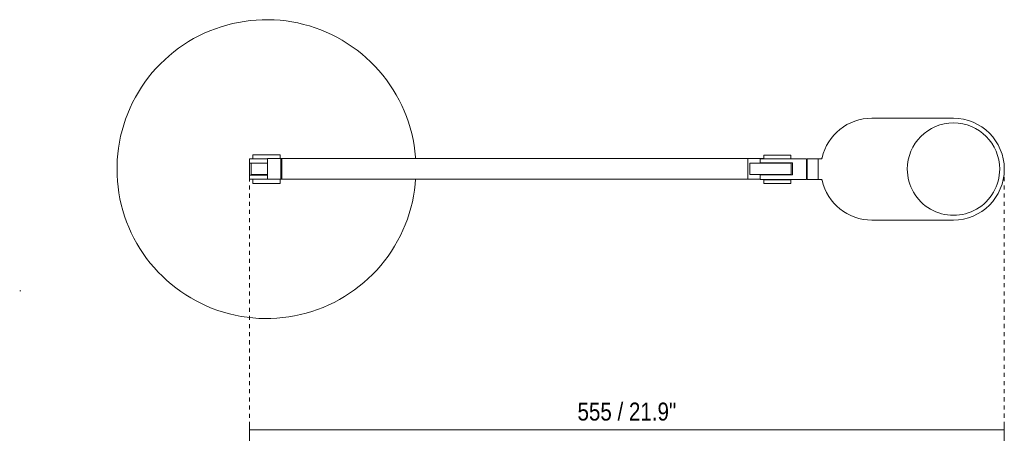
# Model space of a CAD drawing. Header units: millimetres. Extents: x -3578 to -651, y -609 to 6824.
# Tile 2 of 2: x -2666 to -1941, y 6504 to 6824. Entities that reach past the tile are written whole.
import ezdxf

# ---------------------------------------------------------------- set-up
doc = ezdxf.new("R2010")
doc.units = ezdxf.units.MM
doc.linetypes.add('Dash', pattern=[6, 3, -3])
for name, color, linetype, lineweight in [('Cotas', 7, 'Continuous', 9), ('Cotas-6', 7, 'Continuous', 9), ('Lighthing Fixture Detail Wide Black', 7, 'Continuous', 20), ('Luminarias', 7, 'Continuous', 20)]:
    doc.layers.add(name, color=color, linetype=linetype, lineweight=lineweight)
doc.layers.add('Lighthing Fixture Dim Grey Dash', color=7, linetype='Dash', lineweight=9, true_color=0xd2d2d2)
doc.styles.add('Arial Narrow', font='ARIALN.TTF', dxfattribs={"height": 13.2})
doc.dimstyles.new('FARO_-_2_2mm_Arial_Narrow_mm_Inch_Right', dxfattribs={"dimscale": 304.8, "dimtxt": 13.509289, "dimasz": 0, "dimexe": 0.019685, "dimexo": 0.0625, "dimgap": 0.009843, "dimtad": 1, "dimdec": 0, "dimzin": 0, "dimdsep": 46, "dimtxsty": 'Arial Narrow', "dimblk1": 'NONE', "dimblk2": 'NONE', "dimsah": 1, "dimcen": 0.09, "dimadec": 0, "dimazin": 0, "dimtfac": 1, "dimtdec": 4, "dimtix": 1, "dimtmove": 0, "dimatfit": 3, "dimfxl": 0.019685, "dimfxlon": 1, "dimtvp": 1, "dimtolj": 1, "dimtzin": 0, "dimarcsym": 2})

# ---------------------------------------------------------------- blocks, each defined once
blk = doc.blocks.new('inviting_table - 57312 INVITING White table lamp-511337-Planta_PDF')
at = {"layer": 'Luminarias'}
for p, q in [((-445.36, 37.55), (-505.37, 37.55)), ((-405.83, 7.54), (-407.83, 7.54)), ((-397.83, 7.55), (-405.83, 7.55)), ((-405.83, -7.45), (-405.83, 7.54)), ((-397.83, -7.45), (-397.83, 7.55)), ((-397.33, 7.55), (-375.83, 7.55)), ((-397.33, 7.55), (-397.33, -7.45)), ((-385.83, 10.55), (-385.83, 7.86)), ((-385.83, 10.55), (-365.83, 10.55)), ((-385.83, 7.86), (-365.83, 7.86)), ((-363.33, 7.55), (-375.83, 7.55)), ((-365.83, 7.86), (-365.83, 10.55)), ((-363.42, 7.3), (-354.26, 7.3)), ((-363.33, 4.25), (-363.33, 7.55)), ((-354.26, 7.3), (-11.31, 7.3)), ((-354.26, 7.3), (-354.26, -7.7)), ((-12.5, 7.5), (-12.5, 7.3)), ((12.5, 7.5), (-12.5, 7.5)), ((-11.31, 7.3), (-10.61, 7.3)), ((-11.31, 7.3), (-11.31, -7.7)), ((-10.61, 7.3), (-0.71, 7.3)), ((-10.61, 7.3), (-10.61, -7.7)), ((-10, 10.5), (-10, 7.49)), ((-10, 10.5), (10, 10.5)), ((-0.71, 7.3), (-0.71, -7.7)), ((10, 7.49), (10, 10.5)), ((12.5, 4.5), (12.5, 7.5)), ((-386.98, -4.63), (-386.98, 4.25)), ((-386.98, 4.25), (-375.83, 4.25)), ((-385.97, 4), (-385.97, -4.4)), ((-368.05, 4), (-385.97, 4)), ((-363.33, 4.25), (-375.83, 4.25)), ((-371.94, 4.25), (-371.94, 4)), ((-368.05, 4), (-355.67, 4)), ((-355.67, -4.4), (-355.67, 4)), ((12.5, 4.5), (-0.71, 4.5)), ((-0.71, 4), (8.13, 4)), ((11.35, 4), (8.13, 4)), ((11.35, -4.4), (11.35, 4)), ((12.5, 4.5), (12.5, -4.4)), ((-375.83, -4.63), (-386.98, -4.63)), ((-385.97, -4.4), (-368.05, -4.4)), ((-375.83, -4.63), (-363.33, -4.63)), ((-371.94, -4.4), (-371.94, -4.63)), ((-355.67, -4.4), (-368.05, -4.4)), ((-365.83, -10.25), (-365.83, -7.2)), ((-363.33, -7.45), (-363.33, -4.63)), ((3.66, -4.4), (-0.71, -4.4)), ((3.68, -4.4), (12.5, -4.4)), ((12.5, -7.5), (12.5, -4.4)), ((-407.82, -7.45), (-405.83, -7.45)), ((-405.83, -7.45), (-397.83, -7.45)), ((-375.83, -7.45), (-397.33, -7.45)), ((-385.83, -7.45), (-385.83, -10.25)), ((-385.83, -10.25), (-365.83, -10.25)), ((-375.83, -7.45), (-363.33, -7.45)), ((-354.26, -7.7), (-365.83, -7.7)), ((-11.31, -7.7), (-354.26, -7.7)), ((-10.61, -7.7), (-11.31, -7.7)), ((-0.71, -7.7), (-10.61, -7.7)), ((-10, -7.7), (-10, -10.5)), ((-10, -10.5), (10, -10.5)), ((-0.71, -7.5), (12.5, -7.5)), ((10, -10.5), (10, -7.49)), ((-505.37, -37.45), (-445.36, -37.45))]:
    blk.add_line(p, q, dxfattribs=at)
at = {"layer": 'Luminarias', "flags": 128}
for points in [[(110, 0), (109.91, 4.4), (109.65, 8.79), (109.21, 13.17), (108.6, 17.53), (107.81, 21.85), (106.85, 26.15), (105.72, 30.4), (104.42, 34.6), (102.95, 38.75), (101.32, 42.84), (99.52, 46.85), (97.57, 50.8), (95.46, 54.66), (93.2, 58.43), (90.79, 62.11), (88.23, 65.69), (85.53, 69.17), (82.7, 72.53), (79.73, 75.78), (76.64, 78.91), (73.42, 81.91), (70.09, 84.78), (66.64, 87.52), (63.09, 90.11), (59.43, 92.56), (55.68, 94.87), (51.85, 97.02), (47.93, 99.01), (43.93, 100.85), (39.86, 102.53), (35.73, 104.04), (31.54, 105.38), (27.3, 106.56), (23.02, 107.57), (18.7, 108.4), (14.35, 109.06), (9.97, 109.55), (5.59, 109.86), (1.19, 109.99), (-3.21, 109.95), (-7.61, 109.74), (-11.99, 109.35), (-16.35, 108.78), (-20.69, 108.04), (-24.99, 107.12), (-29.26, 106.04), (-33.47, 104.78), (-37.64, 103.36), (-41.74, 101.77), (-45.78, 100.02), (-49.74, 98.11), (-53.62, 96.05), (-57.42, 93.82), (-61.13, 91.45), (-64.74, 88.94), (-68.24, 86.28), (-71.64, 83.48), (-74.92, 80.55), (-78.08, 77.49), (-81.11, 74.3), (-84.02, 71), (-86.79, 67.58), (-89.43, 64.06), (-91.92, 60.43), (-94.26, 56.71), (-96.45, 52.89), (-98.49, 48.99), (-100.37, 45.01), (-102.09, 40.96), (-103.65, 36.85), (-105.04, 32.67), (-106.26, 28.45), (-107.31, 24.18), (-108.19, 19.87), (-108.9, 15.52), (-109.43, 11.16), (-109.75, 7.3)], [(-109.71, -7.7), (-109.65, -8.79), (-109.21, -13.17), (-108.6, -17.53), (-107.81, -21.85), (-106.85, -26.15), (-105.72, -30.4), (-104.42, -34.6), (-102.95, -38.75), (-101.32, -42.84), (-99.52, -46.85), (-97.57, -50.8), (-95.46, -54.66), (-93.2, -58.43), (-90.79, -62.11), (-88.23, -65.69), (-85.53, -69.17), (-82.7, -72.53), (-79.73, -75.78), (-76.64, -78.91), (-73.42, -81.91), (-70.09, -84.78), (-66.64, -87.52), (-63.09, -90.11), (-59.43, -92.56), (-55.68, -94.87), (-51.85, -97.02), (-47.93, -99.01), (-43.93, -100.85), (-39.86, -102.53), (-35.73, -104.04), (-31.54, -105.38), (-27.3, -106.56), (-23.02, -107.57), (-18.7, -108.4), (-14.35, -109.06), (-9.97, -109.55), (-5.59, -109.86), (-1.19, -109.99), (3.21, -109.95), (7.61, -109.74), (11.99, -109.35), (16.35, -108.78), (20.69, -108.04), (24.99, -107.12), (29.26, -106.04), (33.47, -104.78), (37.64, -103.36), (41.74, -101.77), (45.78, -100.02), (49.74, -98.11), (53.62, -96.05), (57.42, -93.82), (61.13, -91.45), (64.74, -88.94), (68.24, -86.28), (71.64, -83.48), (74.92, -80.55), (78.08, -77.49), (81.11, -74.3), (84.02, -71), (86.79, -67.58), (89.43, -64.06), (91.92, -60.43), (94.26, -56.71), (96.45, -52.89), (98.49, -48.99), (100.37, -45.01), (102.09, -40.96), (103.65, -36.85), (105.04, -32.67), (106.26, -28.45), (107.31, -24.18), (108.19, -19.87), (108.9, -15.52), (109.43, -11.16), (109.79, -6.77), (109.98, -2.38), (110, 0)]]:
    blk.add_lwpolyline(points, dxfattribs=at)
at = {"layer": 'Luminarias'}
for centre, radius, start, end in [((-505.37, 0.05), 37.5, 90, 270), ((-445.36, 0.05), 37.5, 12.62236, 90), ((-505.5, 0), 34, 360, 180), ((-407.78, 8.61), 1.06, 200.05074, 269.94926), ((-505.5, 0), 34, 180, 360), ((-445.36, 0.05), 37.5, 270, 347.22853), ((-407.79, -8.48), 1.03, 91.95169, 166.36224)]:
    blk.add_arc(centre, radius, start, end, dxfattribs=at)
blk = doc.blocks.new('DIMBLOCK4-Planta_PDF')
at = {"layer": 'Cotas-6', "color": 251, "true_color": 0x5b5b5b}
for p, q in [((-2496.61, 6522.55), (-2496.61, 6528.55)), ((-1941.24, 6522.55), (-1941.24, 6528.55)), ((-2496.61, 6522.55), (-1941.24, 6522.55)), ((-2496.61, 6522.55), (-2496.61, 6516.55)), ((-1941.24, 6522.55), (-1941.24, 6516.55))]:
    blk.add_line(p, q, dxfattribs=at)
at = {"layer": 'Cotas-6', "color": 0, "insert": (-2255.27, 6542.61), "char_height": 13.2, "width": 87.2314, "attachment_point": 1, "line_spacing_factor": 0.974696, "style": 'Arial Narrow'}
blk.add_mtext('555 / 21.9"', dxfattribs=at)
blk = doc.blocks.new('_None')

msp = doc.modelspace()

# ---------------------------------------------------------------- linework, layer by layer
at = {"layer": 'Lighthing Fixture Detail Wide Black'}
msp.add_line((-2665.71, 6624.79), (-2664.9, 6624.79), dxfattribs=at)
at = {"layer": 'Lighthing Fixture Dim Grey Dash'}
for p, q in [((-2496.61, 6714.45), (-2496.61, 6514.5)), ((-1941.24, 6714.5), (-1941.24, 6514.5))]:
    msp.add_line(p, q, dxfattribs=at)

# ---------------------------------------------------------------- block references
at = {"layer": 'Luminarias', "rotation": 180}
msp.add_blockref('inviting_table - 57312 INVITING White table lamp-511337-Planta_PDF', (-2484.11, 6714.5), dxfattribs=at)

# ---------------------------------------------------------------- dimensions: what is measured, and where the dimension line sits
at = {"layer": 'Cotas', "color": 251, "true_color": 0x5b5b5b}
dim = msp.add_linear_dim(base=(-1941.24, 6522.55), p1=(-2496.61, 6516.55), p2=(-1941.24, 6516.55), dimstyle='FARO_-_2_2mm_Arial_Narrow_mm_Inch_Right', override={"dimpost": '<>', "dimfxl": 555.36821}, dxfattribs=at)
dim.commit()
dim.dimension.update_dxf_attribs({"geometry": 'DIMBLOCK4-Planta_PDF', "text_midpoint": (-2218.93, 6534.1)})

doc.saveas('drawing.dxf')
